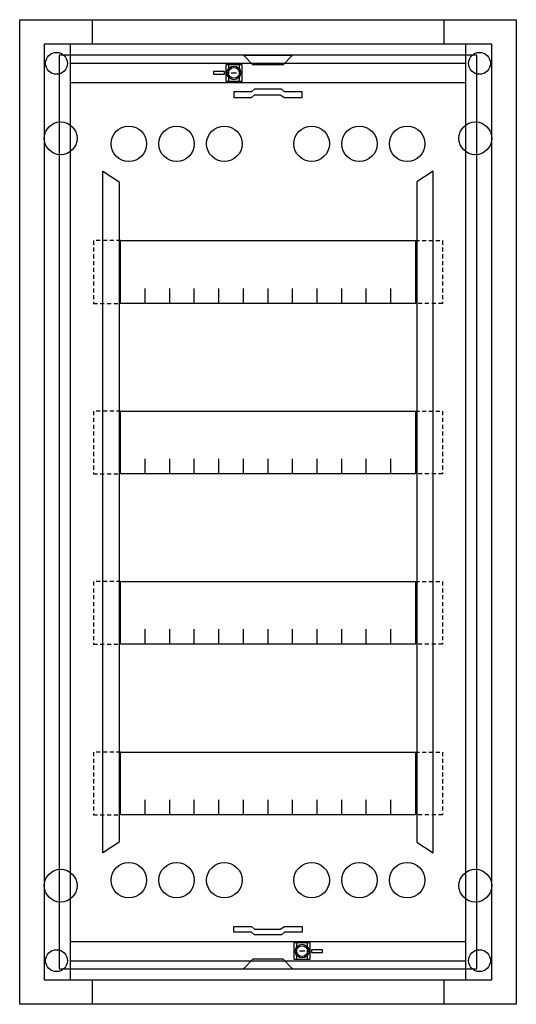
# Model space of a CAD drawing. Extents: x 0 to 36.4, y 0 to 72.2.
import ezdxf

# ---------------------------------------------------------------- set-up
doc = ezdxf.new("R2010")
doc.units = 0
doc.header["$MEASUREMENT"] = 0
doc.linetypes.add('L000000000000000000', pattern=[0])
doc.linetypes.add('L014100000032000000', pattern=[0.5, 0.3, -0.2])
doc.layers.get('0').update_dxf_attribs({"linetype": 'CONTINUOUS'})
doc.layers.add('1', color=7, linetype='CONTINUOUS')
doc.layers.add('29', color=7, linetype='CONTINUOUS')

# ---------------------------------------------------------------- blocks, each defined once
blk = doc.blocks.new('UK640B')
at = {"color": 7, "linetype": 'CONTINUOUS'}
for points in [[(36.4, 72.2), (36.4, 0), (0, 0), (0, 72.2)], [(34.6, 1.8), (34.6, 70.4), (1.8, 70.4), (1.8, 1.8)], [(32.7, 1.8), (32.7, 70.4), (3.7, 70.4), (3.7, 1.8)], [(16.3, 67.7), (16.3, 68.9), (15.1, 68.9), (15.1, 67.7)], [(16.1, 67.7), (16.1, 68.9), (15.3, 68.9), (15.3, 67.7)], [(21.3, 3.3), (21.3, 4.5), (20.1, 4.5), (20.1, 3.3)], [(21.1, 3.3), (21.1, 4.5), (20.3, 4.5), (20.3, 3.3)]]:
    blk.add_lwpolyline(points, close=True, dxfattribs=at)
for points in [[(5.3, 72.2), (5.3, 70.4)], [(31.1, 72.2), (31.1, 70.4)], [(3.7, 69), (32.7, 69)], [(3.7, 67.6), (32.7, 67.6)], [(3.7, 4.6), (32.7, 4.6)], [(3.7, 3.2), (32.7, 3.2)], [(5.3, 1.8), (5.3, 0)], [(31.1, 1.8), (31.1, 0)]]:
    blk.add_lwpolyline(points, dxfattribs=at)
at = {"color": 7, "linetype": 'L000000000000000000'}
for points in [[(6.1, 61.1), (7.3, 60.3), (7.3, 11.9), (6.1, 11.1)], [(30.3, 61.1), (29.1, 60.3), (29.1, 11.9), (30.3, 11.1)]]:
    blk.add_lwpolyline(points, close=True, dxfattribs=at)
at = {"color": 7, "linetype": 'CONTINUOUS'}
for centre, radius in [((2.7, 69), 0.8), ((33.7, 69), 0.8), ((15.7, 68.3), 0.5), ((3, 63.5), 1.2), ((33.4, 63.5), 1.2), ((3, 8.7), 1.2), ((33.4, 8.7), 1.2), ((20.7, 3.9), 0.5), ((2.7, 3.2), 0.8), ((33.7, 3.2), 0.8)]:
    blk.add_circle(centre, radius, dxfattribs=at)
at = {"color": 7, "linetype": 'L000000000000000000'}
for centre in [(8, 63.1), (11.5, 63.1), (15, 63.1), (21.4, 63.1), (24.9, 63.1), (28.4, 63.1), (8, 9.1), (11.5, 9.1), (15, 9.1), (21.4, 9.1), (24.9, 9.1), (28.4, 9.1)]:
    blk.add_circle(centre, 1.3, dxfattribs=at)
at = {"layer": '1', "color": 7, "linetype": 'CONTINUOUS'}
for points in [[(33.5, 2.6), (33.5, 69.6), (2.9, 69.6), (2.9, 2.6)], [(16.4, 69.6), (20, 69.6), (19.3, 68.9), (17.1, 68.9)], [(15, 68.2), (15, 68.4), (14.2, 68.4), (14.2, 68.2)], [(15.7, 66.5), (17, 66.5), (17.2, 66.7), (19.1, 66.7), (19.4, 66.5), (20.7, 66.5), (20.7, 66.9), (19.4, 66.9), (19.2, 67.1), (17.2, 67.1), (17, 66.9), (15.7, 66.9)], [(29, 56), (29, 51.4), (7.4, 51.4), (7.4, 56)], [(29, 56), (29, 51.4), (7.4, 51.4), (7.4, 56)], [(29, 43.5), (29, 38.9), (7.4, 38.9), (7.4, 43.5)], [(29, 31), (29, 26.4), (7.4, 26.4), (7.4, 31)], [(29, 18.5), (29, 13.9), (7.4, 13.9), (7.4, 18.5)], [(15.7, 5.7), (17, 5.7), (17.2, 5.5), (19.1, 5.5), (19.4, 5.7), (20.7, 5.7), (20.7, 5.3), (19.4, 5.3), (19.2, 5.1), (17.2, 5.1), (17, 5.3), (15.7, 5.3)], [(21.4, 4), (21.4, 3.8), (22.2, 3.8), (22.2, 4)], [(16.4, 2.6), (20, 2.6), (19.3, 3.3), (17.1, 3.3)]]:
    blk.add_lwpolyline(points, close=True, dxfattribs=at)
for points in [[(15.5, 68.3), (15.9, 68.3)], [(9.2, 51.4), (9.2, 52.5)], [(11, 51.4), (11, 52.5), (11, 52.5)], [(12.8, 51.4), (12.8, 52.5)], [(14.6, 51.4), (14.6, 52.5)], [(16.4, 51.4), (16.4, 52.5)], [(18.2, 51.4), (18.2, 52.5)], [(20, 51.4), (20, 52.5)], [(21.8, 51.4), (21.8, 52.5)], [(23.6, 51.4), (23.6, 52.5)], [(25.4, 51.4), (25.4, 52.5)], [(27.2, 51.4), (27.2, 52.5)], [(9.2, 38.9), (9.2, 40)], [(11, 38.9), (11, 40), (11, 40)], [(12.8, 38.9), (12.8, 40)], [(14.6, 38.9), (14.6, 40)], [(16.4, 38.9), (16.4, 40)], [(18.2, 38.9), (18.2, 40)], [(20, 38.9), (20, 40)], [(21.8, 38.9), (21.8, 40)], [(23.6, 38.9), (23.6, 40)], [(25.4, 38.9), (25.4, 40)], [(27.2, 38.9), (27.2, 40)], [(9.2, 26.4), (9.2, 27.5)], [(11, 26.4), (11, 27.5), (11, 27.5)], [(12.8, 26.4), (12.8, 27.5)], [(14.6, 26.4), (14.6, 27.5)], [(16.4, 26.4), (16.4, 27.5)], [(18.2, 26.4), (18.2, 27.5)], [(20, 26.4), (20, 27.5)], [(21.8, 26.4), (21.8, 27.5)], [(23.6, 26.4), (23.6, 27.5)], [(25.4, 26.4), (25.4, 27.5)], [(27.2, 26.4), (27.2, 27.5)], [(9.2, 13.9), (9.2, 15)], [(11, 13.9), (11, 15), (11, 15)], [(12.8, 13.9), (12.8, 15)], [(14.6, 13.9), (14.6, 15)], [(16.4, 13.9), (16.4, 15)], [(18.2, 13.9), (18.2, 15)], [(20, 13.9), (20, 15)], [(21.8, 13.9), (21.8, 15)], [(23.6, 13.9), (23.6, 15)], [(25.4, 13.9), (25.4, 15)], [(27.2, 13.9), (27.2, 15)], [(20.9, 3.9), (20.5, 3.9)]]:
    blk.add_lwpolyline(points, dxfattribs=at)
at = {"layer": '1', "color": 7, "linetype": 'L014100000032000000'}
for points in [[(7.4, 56), (5.4, 56), (5.4, 51.4), (7.4, 51.4)], [(29, 56), (31, 56), (31, 51.4), (29, 51.4)], [(7.4, 43.5), (5.4, 43.5), (5.4, 38.9), (7.4, 38.9)], [(29, 43.5), (31, 43.5), (31, 38.9), (29, 38.9)], [(7.4, 31), (5.4, 31), (5.4, 26.4), (7.4, 26.4)], [(29, 31), (31, 31), (31, 26.4), (29, 26.4)], [(7.4, 18.5), (5.4, 18.5), (5.4, 13.9), (7.4, 13.9)], [(29, 18.5), (31, 18.5), (31, 13.9), (29, 13.9)]]:
    blk.add_lwpolyline(points, dxfattribs=at)
at = {"layer": '1', "color": 7, "linetype": 'CONTINUOUS'}
for centre, radius in [((15.7, 68.3), 0.5), ((15.7, 68.3), 0.4), ((20.7, 3.9), 0.5), ((20.7, 3.9), 0.4)]:
    blk.add_circle(centre, radius, dxfattribs=at)
at = {"layer": '29', "color": 7, "linetype": 'CONTINUOUS'}
for points in [[(33.5, 2.6), (33.5, 69.6), (2.9, 69.6), (2.9, 2.6)], [(29, 56), (29, 51.4), (7.4, 51.4), (7.4, 56)], [(29, 56), (29, 51.4), (7.4, 51.4), (7.4, 56)], [(29, 43.5), (29, 38.9), (7.4, 38.9), (7.4, 43.5)], [(29, 31), (29, 26.4), (7.4, 26.4), (7.4, 31)], [(29, 18.5), (29, 13.9), (7.4, 13.9), (7.4, 18.5)]]:
    blk.add_lwpolyline(points, close=True, dxfattribs=at)
for points in [[(9.2, 51.4), (9.2, 52.5)], [(11, 51.4), (11, 52.5), (11, 52.5)], [(12.8, 51.4), (12.8, 52.5)], [(14.6, 51.4), (14.6, 52.5)], [(16.4, 51.4), (16.4, 52.5)], [(18.2, 51.4), (18.2, 52.5)], [(20, 51.4), (20, 52.5)], [(21.8, 51.4), (21.8, 52.5)], [(23.6, 51.4), (23.6, 52.5)], [(25.4, 51.4), (25.4, 52.5)], [(27.2, 51.4), (27.2, 52.5)], [(9.2, 38.9), (9.2, 40)], [(11, 38.9), (11, 40), (11, 40)], [(12.8, 38.9), (12.8, 40)], [(14.6, 38.9), (14.6, 40)], [(16.4, 38.9), (16.4, 40)], [(18.2, 38.9), (18.2, 40)], [(20, 38.9), (20, 40)], [(21.8, 38.9), (21.8, 40)], [(23.6, 38.9), (23.6, 40)], [(25.4, 38.9), (25.4, 40)], [(27.2, 38.9), (27.2, 40)], [(9.2, 26.4), (9.2, 27.5)], [(11, 26.4), (11, 27.5), (11, 27.5)], [(12.8, 26.4), (12.8, 27.5)], [(14.6, 26.4), (14.6, 27.5)], [(16.4, 26.4), (16.4, 27.5)], [(18.2, 26.4), (18.2, 27.5)], [(20, 26.4), (20, 27.5)], [(21.8, 26.4), (21.8, 27.5)], [(23.6, 26.4), (23.6, 27.5)], [(25.4, 26.4), (25.4, 27.5)], [(27.2, 26.4), (27.2, 27.5)], [(9.2, 13.9), (9.2, 15)], [(11, 13.9), (11, 15), (11, 15)], [(12.8, 13.9), (12.8, 15)], [(14.6, 13.9), (14.6, 15)], [(16.4, 13.9), (16.4, 15)], [(18.2, 13.9), (18.2, 15)], [(20, 13.9), (20, 15)], [(21.8, 13.9), (21.8, 15)], [(23.6, 13.9), (23.6, 15)], [(25.4, 13.9), (25.4, 15)], [(27.2, 13.9), (27.2, 15)]]:
    blk.add_lwpolyline(points, dxfattribs=at)

msp = doc.modelspace()

# ---------------------------------------------------------------- block references
msp.add_blockref('UK640B', (0, 0))

doc.saveas('drawing.dxf')
